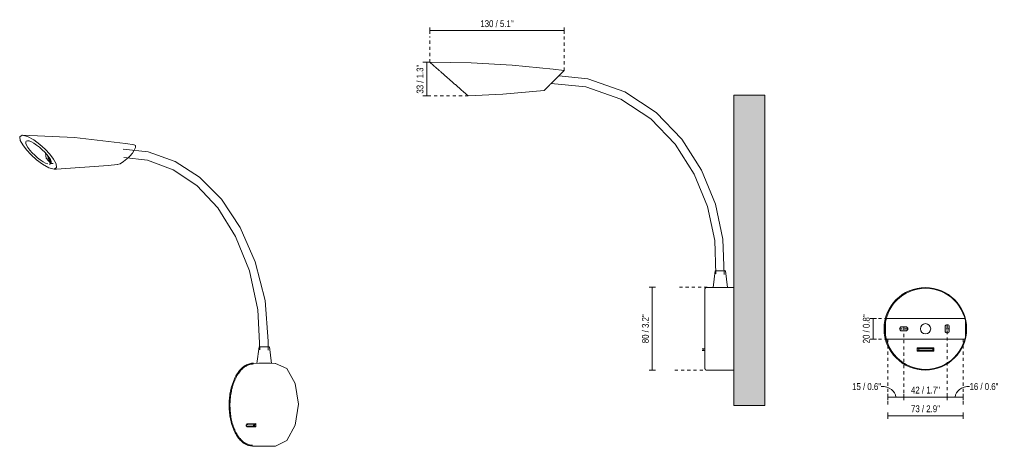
# Model space of a CAD drawing. Header units: millimetres. Extents: x -3542 to -2171, y 111 to 6697.
# Tile 1 of 2: x -3122 to -2171, y 111 to 523. Entities that reach past the tile are written whole.
import ezdxf

# ---------------------------------------------------------------- set-up
doc = ezdxf.new("R2010")
doc.units = ezdxf.units.MM
doc.linetypes.add('Dash', pattern=[6, 3, -3])
for name, color, linetype, lineweight in [('Cotas', 7, 'Continuous', 9), ('Cotas-3', 7, 'Continuous', 9), ('Elementos de detalle', 7, 'Continuous', 9), ('Luminarias', 7, 'Continuous', 20), ('Muros', 7, 'Continuous', 9)]:
    doc.layers.add(name, color=color, linetype=linetype, lineweight=lineweight)
doc.layers.add('Lighthing Fixture Detail Wide Grey', color=7, linetype='Continuous', lineweight=20, true_color=0x787878)
doc.layers.add('Lighthing Fixture Dim Grey Dash', color=7, linetype='Dash', lineweight=9, true_color=0xd2d2d2)
doc.styles.add('Arial Narrow', font='ARIALN.TTF', dxfattribs={"height": 6.6})
doc.dimstyles.new('FARO_-_2_2mm_Arial_Narrow_mm_Inch_Left', dxfattribs={"dimscale": 304.8, "dimtxt": 6.754644, "dimasz": 0, "dimexe": 0.009843, "dimexo": 0.0625, "dimgap": 0.004921, "dimtad": 1, "dimdec": 0, "dimzin": 0, "dimdsep": 46, "dimtxsty": 'Arial Narrow', "dimblk1": 'NONE', "dimblk2": 'NONE', "dimsah": 1, "dimcen": 0.09, "dimadec": 0, "dimazin": 0, "dimtfac": 1, "dimtdec": 4, "dimtix": 1, "dimtmove": 0, "dimatfit": 3, "dimfxl": 0.009843, "dimfxlon": 1, "dimtvp": 1, "dimtolj": 1, "dimtzin": 0, "dimarcsym": 2})
doc.dimstyles.new('FARO_-_2_2mm_Arial_Narrow_mm_Inch_Left_1', dxfattribs={"dimscale": 304.8, "dimtxt": 6.754644, "dimasz": 0, "dimexe": 0.009843, "dimexo": 0.0625, "dimgap": 0.004921, "dimtad": 1, "dimdec": 0, "dimzin": 0, "dimdsep": 46, "dimtxsty": 'Arial Narrow', "dimblk1": 'NONE', "dimblk2": 'NONE', "dimsah": 1, "dimcen": 0.09, "dimadec": 0, "dimazin": 0, "dimtfac": 1, "dimtdec": 4, "dimtix": 1, "dimtmove": 1, "dimatfit": 3, "dimfxl": 0.009843, "dimfxlon": 1, "dimtvp": 1, "dimtolj": 1, "dimtzin": 0, "dimarcsym": 2})

# ---------------------------------------------------------------- blocks, each defined once
blk = doc.blocks.new('boken_walllampreader - 24015 PIXIE White wall lamp-561218-00 Isometrico PDF')
at = {"layer": 'Luminarias', "color": 7, "lineweight": 9, "true_color": 0xfdfdfd}
for p, q in [((-6552.32, 391.57), (-6552.3, 391.41)), ((-6551.02, 389.8), (-6549.66, 387.16)), ((-6549.65, 387.15), (-6549.5, 386.97))]:
    blk.add_line(p, q, dxfattribs=at)
at = {"layer": 'Luminarias', "color": 9, "lineweight": 9, "true_color": 0xc0c0c0}
for p, q in [((-6548.71, 383.98), (-6546.94, 383.95)), ((-6546.13, 378.46), (-6543.69, 378.53)), ((-6348.23, 206.79), (-6350.19, 190.79)), ((-6347.39, 206.84), (-6348.14, 206.77)), ((-6336.26, 190.79), (-6338.23, 206.79)), ((-6331.86, 190.69), (-6353.52, 190.98)), ((-6360.48, 131.52), (-6360.48, 129.94)), ((-6360.42, 131.53), (-6353.71, 131.78)), ((-6360.42, 131.53), (-6360.42, 129.95)), ((-6353.71, 130.21), (-6360.42, 129.95)), ((-6360.13, 132.33), (-6351.28, 132.6)), ((-6360.13, 131.54), (-6360.13, 132.33)), ((-6360.13, 132.33), (-6359.46, 132.32)), ((-6360.13, 129.33), (-6360.13, 129.96)), ((-6351.28, 129.6), (-6360.13, 129.33)), ((-6360.04, 129.93), (-6357.03, 129.9)), ((-6359.46, 132.32), (-6359.46, 131.56)), ((-6359.46, 129.96), (-6359.46, 129.35)), ((-6357.03, 129.9), (-6351.28, 130.08)), ((-6353.71, 131.78), (-6353.71, 130.21)), ((-6352.63, 131.79), (-6351.28, 131.75)), ((-6352.63, 131.79), (-6352.63, 130.21)), ((-6351.28, 130.17), (-6352.63, 130.21)), ((-6351.56, 131.67), (-6351.77, 132.43)), ((-6351.28, 132.6), (-6351.28, 129.6)), ((-6354.58, 110.9), (-6332.93, 110.61))]:
    blk.add_line(p, q, dxfattribs=at)
for points in [[(-6546.11, 378.46, 0), (-6551.24, 379.82, 0), (-6557.25, 383.22, 0), (-6563.03, 387.54, 0), (-6568.25, 392.24, 0), (-6572.77, 397.06, 0), (-6576.4, 401.81, 0), (-6578.8, 406.23, 0), (-6579.32, 409.79, 0), (-6576.95, 411.38, 0)], [(-6576.95, 411.38, 0), (-6571.8, 410.02, 0), (-6565.8, 406.62, 0), (-6560.02, 402.3, 0), (-6554.8, 397.6, 0), (-6550.28, 392.78, 0), (-6546.66, 388.03, 0), (-6544.25, 383.61, 0), (-6543.73, 380.04, 0), (-6546.11, 378.46, 0)], [(-6576.73, 411.38, 0), (-6526.53, 409.13, 0), (-6477.17, 403.34, 0), (-6468.51, 401.95, 0)], [(-6567.38, 394.37, 0), (-6569.59, 396.9, 0), (-6571.37, 399.31, 0), (-6572.65, 401.48, 0), (-6573.35, 403.3, 0), (-6573.44, 404.69, 0), (-6572.92, 405.57, 0), (-6571.81, 405.89, 0), (-6570.16, 405.65, 0), (-6568.07, 404.85, 0), (-6565.63, 403.54, 0), (-6562.97, 401.77, 0), (-6560.21, 399.64, 0), (-6557.51, 397.26, 0), (-6554.99, 394.74, 0)], [(-6485.12, 382.79, 0), (-6482.28, 383.67, 0), (-6478.98, 385.71, 0), (-6475.8, 388.3, 0), (-6472.95, 391.12, 0), (-6470.53, 393.98, 0), (-6468.67, 396.77, 0), (-6467.54, 399.29, 0), (-6467.49, 401.23, 0), (-6468.96, 401.98, 0)], [(-6552.21, 383.46, 0), (-6554.3, 384.26, 0), (-6556.74, 385.57, 0), (-6559.4, 387.34, 0), (-6562.16, 389.47, 0), (-6564.86, 391.85, 0), (-6567.38, 394.37, 0)], [(-6554.99, 394.74, 0), (-6552.78, 392.21, 0), (-6551, 389.8, 0), (-6549.72, 387.63, 0), (-6549.02, 385.81, 0), (-6548.93, 384.42, 0), (-6549.45, 383.54, 0), (-6550.56, 383.22, 0), (-6550.71, 383.21, 0)], [(-6549.14, 384.01, 0), (-6553.6, 389.07, 0), (-6554.37, 394.01, 0)], [(-6479.27, 397.68, 0), (-6455.3, 395.25, 0), (-6429.22, 385.97, 0), (-6405.62, 370.66, 0), (-6384.53, 349.35, 0), (-6366.31, 321.97, 0), (-6351.87, 288.89, 0), (-6342.44, 251.38, 0), (-6339.26, 212.14, 0), (-6339.49, 203.47, 0)], [(-6543.69, 378.53, 0), (-6493.86, 381.83, 0), (-6484.81, 382.82, 0)], [(-6478.64, 389.6, 0), (-6455.99, 387.21, 0), (-6430.97, 377.9, 0), (-6408.34, 362.51, 0), (-6388.13, 341.03, 0), (-6370.84, 313.4, 0), (-6357.42, 280.06, 0), (-6349.22, 242.62, 0), (-6347.47, 204.1, 0), (-6347.48, 203.84, 0)], [(-6338.32, 206.77, 0), (-6340.46, 206.87, 0), (-6347.39, 206.84, 0)], [(-6353.52, 190.98, 0), (-6354.51, 190.96, 0), (-6355.49, 190.86, 0), (-6356.47, 190.7, 0), (-6357.44, 190.46, 0), (-6358.4, 190.16, 0), (-6359.35, 189.79, 0), (-6360.28, 189.36, 0), (-6361.2, 188.86, 0), (-6362.09, 188.31, 0), (-6362.97, 187.69, 0), (-6363.83, 187.01, 0), (-6364.67, 186.28, 0), (-6365.49, 185.5, 0), (-6366.28, 184.66, 0), (-6367.05, 183.77, 0), (-6367.8, 182.83, 0), (-6368.52, 181.84, 0), (-6369.22, 180.81, 0), (-6369.89, 179.73, 0), (-6370.54, 178.61, 0), (-6371.16, 177.45, 0), (-6371.75, 176.25, 0), (-6372.31, 175.01, 0), (-6372.85, 173.73, 0), (-6373.35, 172.42, 0), (-6373.83, 171.08, 0), (-6374.27, 169.71, 0), (-6374.69, 168.31, 0), (-6375.07, 166.88, 0), (-6375.42, 165.43, 0), (-6375.74, 163.96, 0), (-6376.03, 162.47, 0), (-6376.28, 160.96, 0), (-6376.5, 159.43, 0), (-6376.68, 157.9, 0), (-6376.83, 156.35, 0), (-6376.95, 154.79, 0), (-6377.03, 153.23, 0), (-6377.08, 151.67, 0), (-6377.09, 150.31, 0)], [(-6353.53, 190.18, 0), (-6354.46, 190.16, 0), (-6355.39, 190.07, 0), (-6356.31, 189.91, 0), (-6357.23, 189.69, 0), (-6358.13, 189.41, 0), (-6359.03, 189.06, 0), (-6359.92, 188.65, 0), (-6360.79, 188.17, 0), (-6361.65, 187.64, 0), (-6362.5, 187.05, 0), (-6363.32, 186.4, 0), (-6364.13, 185.69, 0), (-6364.92, 184.93, 0), (-6365.69, 184.12, 0), (-6366.44, 183.26, 0), (-6367.16, 182.34, 0), (-6367.87, 181.38, 0), (-6368.55, 180.37, 0), (-6369.21, 179.32, 0), (-6369.84, 178.22, 0), (-6370.45, 177.08, 0), (-6371.03, 175.9, 0), (-6371.58, 174.69, 0), (-6372.11, 173.43, 0), (-6372.6, 172.14, 0), (-6373.07, 170.82, 0), (-6373.51, 169.47, 0), (-6373.92, 168.09, 0), (-6374.3, 166.68, 0), (-6374.64, 165.25, 0), (-6374.96, 163.8, 0), (-6375.24, 162.32, 0), (-6375.49, 160.83, 0), (-6375.7, 159.33, 0), (-6375.89, 157.81, 0), (-6376.03, 156.28, 0), (-6376.15, 154.74, 0), (-6376.23, 153.2, 0), (-6376.28, 151.65, 0), (-6376.29, 150.31, 0)], [(-6348.46, 190.88, 0), (-6342.79, 190.93, 0), (-6336.99, 190.85, 0), (-6337.13, 190.73, 0)], [(-6332.4, 190.69, 0), (-6321.33, 185.66, 0), (-6313.22, 171.25, 0), (-6310.26, 151.32, 0)], [(-6354.58, 110.9, 0), (-6355.57, 110.95, 0), (-6356.55, 111.07, 0), (-6357.53, 111.26, 0), (-6358.49, 111.52, 0), (-6359.44, 111.85, 0), (-6360.38, 112.24, 0), (-6361.3, 112.7, 0), (-6362.2, 113.22, 0), (-6363.08, 113.8, 0), (-6363.95, 114.44, 0), (-6364.79, 115.14, 0), (-6365.61, 115.89, 0), (-6366.4, 116.7, 0), (-6367.17, 117.56, 0), (-6367.92, 118.47, 0), (-6368.64, 119.43, 0), (-6369.34, 120.43, 0), (-6370.01, 121.49, 0), (-6370.65, 122.58, 0), (-6371.27, 123.72, 0), (-6371.86, 124.9, 0), (-6372.42, 126.11, 0), (-6372.95, 127.37, 0), (-6373.45, 128.66, 0), (-6373.92, 129.98, 0), (-6374.36, 131.34, 0), (-6374.77, 132.72, 0), (-6375.14, 134.13, 0), (-6375.49, 135.57, 0), (-6375.8, 137.02, 0), (-6376.08, 138.5, 0), (-6376.32, 140, 0), (-6376.54, 141.52, 0), (-6376.71, 143.05, 0), (-6376.86, 144.59, 0), (-6376.97, 146.14, 0), (-6377.04, 147.7, 0), (-6377.08, 149.26, 0), (-6377.09, 150.31, 0)], [(-6354.57, 111.7, 0), (-6355.5, 111.75, 0), (-6356.43, 111.86, 0), (-6357.34, 112.04, 0), (-6358.26, 112.29, 0), (-6359.16, 112.6, 0), (-6360.05, 112.97, 0), (-6360.92, 113.4, 0), (-6361.78, 113.9, 0), (-6362.63, 114.46, 0), (-6363.45, 115.07, 0), (-6364.26, 115.74, 0), (-6365.05, 116.47, 0), (-6365.82, 117.25, 0), (-6366.57, 118.08, 0), (-6367.29, 118.96, 0), (-6367.99, 119.9, 0), (-6368.67, 120.88, 0), (-6369.33, 121.9, 0), (-6369.96, 122.97, 0), (-6370.56, 124.09, 0), (-6371.13, 125.24, 0), (-6371.68, 126.44, 0), (-6372.21, 127.67, 0), (-6372.7, 128.94, 0), (-6373.16, 130.24, 0), (-6373.59, 131.57, 0), (-6374, 132.94, 0), (-6374.37, 134.33, 0), (-6374.71, 135.74, 0), (-6375.02, 137.18, 0), (-6375.29, 138.64, 0), (-6375.53, 140.12, 0), (-6375.74, 141.62, 0), (-6375.92, 143.13, 0), (-6376.06, 144.65, 0), (-6376.17, 146.19, 0), (-6376.24, 147.73, 0), (-6376.28, 149.27, 0), (-6376.29, 150.31, 0)], [(-6310.26, 151.32, 0), (-6313.22, 131.21, 0), (-6321.33, 116.32, 0), (-6332.4, 110.62, 0), (-6333.05, 110.62, 0)], [(-6360.48, 131.52, 0), (-6360.47, 131.52, 0), (-6360.42, 131.53, 0)], [(-6360.42, 129.95, 0), (-6360.47, 129.94, 0), (-6360.48, 129.94, 0)], [(-6360.42, 129.94, 0), (-6360.34, 129.93, 0), (-6360.21, 129.93, 0), (-6360.04, 129.93, 0)], [(-6353.71, 131.78, 0), (-6353.59, 131.79, 0), (-6353.44, 131.79, 0), (-6353.28, 131.79, 0), (-6353.1, 131.79, 0), (-6352.93, 131.79, 0), (-6352.77, 131.79, 0), (-6352.63, 131.79, 0)], [(-6352.63, 130.21, 0), (-6352.77, 130.21, 0), (-6352.93, 130.21, 0), (-6353.1, 130.21, 0), (-6353.28, 130.21, 0), (-6353.44, 130.21, 0), (-6353.59, 130.21, 0), (-6353.71, 130.21, 0)]]:
    blk.add_polyline3d(points, dxfattribs=at)
at = {"layer": 'Luminarias', "color": 7, "lineweight": 9, "true_color": 0xfdfdfd}
blk.add_polyline3d([(-6552.3, 391.41, 0), (-6551.83, 389.05, 0), (-6549.22, 385.19, 0)], dxfattribs=at)
blk = doc.blocks.new('boken_walllampreader - 24015 PIXIE White wall lamp-561218-Lateral_PDF')
at = {"layer": 'Luminarias'}
for p, q in [((-3266.96, 280.16), (-3268.92, 264.16)), ((-3266.96, 280.16), (-3256.96, 280.16)), ((-3255, 264.16), (-3256.96, 280.16)), ((-3248.96, 264.21), (-3274.95, 264.21)), ((-3255.06, 264.16), (-3268.86, 264.16)), ((-3278.66, 204.83), (-3279.52, 204.83)), ((-3279.52, 203.25), (-3278.66, 203.25)), ((-3278.66, 204.83), (-3276.96, 204.83)), ((-3278.66, 204.83), (-3278.66, 203.25)), ((-3276.96, 203.25), (-3278.66, 203.25)), ((-3274.95, 184.12), (-3248.96, 184.12))]:
    blk.add_line(p, q, dxfattribs=at)
at = {"layer": 'Luminarias', "flags": 128}
for points in [[(-3542.45, 481.69), (-3502.67, 481.05), (-3462.95, 478.82), (-3423.35, 475), (-3412.85, 473.72)], [(-3258.27, 276.8), (-3259.51, 310.63), (-3266.83, 344.63), (-3280.1, 377.37), (-3299.19, 407.38), (-3323.99, 433.16), (-3354.35, 453.18), (-3390.11, 465.86), (-3418.08, 468.49)], [(-3418.08, 468.49), (-3390.11, 465.86), (-3354.35, 453.18), (-3323.99, 433.16), (-3299.19, 407.38), (-3280.1, 377.37), (-3266.83, 344.63), (-3259.51, 310.63), (-3258.27, 276.8)], [(-3425.37, 461.2), (-3391.84, 458.07), (-3357.94, 446.03), (-3329.12, 427.03), (-3305.49, 402.46), (-3287.22, 373.72), (-3274.48, 342.28), (-3267.45, 309.63), (-3266.26, 277.25)], [(-3266.26, 277.25), (-3267.45, 309.63), (-3274.48, 342.28), (-3287.22, 373.72), (-3305.49, 402.46), (-3329.12, 427.03), (-3357.94, 446.03), (-3391.84, 458.07), (-3425.37, 461.2)], [(-3432.25, 454.32), (-3471.89, 450.86), (-3505.44, 449.17)], [(-3276.96, 262.2), (-3276.96, 262.28), (-3276.95, 262.36), (-3276.95, 262.44), (-3276.93, 262.52), (-3276.92, 262.6), (-3276.9, 262.67), (-3276.88, 262.75), (-3276.86, 262.83), (-3276.83, 262.9), (-3276.8, 262.98), (-3276.77, 263.05), (-3276.73, 263.12), (-3276.69, 263.19), (-3276.65, 263.26), (-3276.61, 263.33), (-3276.56, 263.4), (-3276.51, 263.46), (-3276.46, 263.52), (-3276.41, 263.58), (-3276.35, 263.64), (-3276.29, 263.69), (-3276.23, 263.74), (-3276.17, 263.79), (-3276.1, 263.84), (-3276.04, 263.89), (-3275.97, 263.93), (-3275.9, 263.97), (-3275.83, 264), (-3275.75, 264.04), (-3275.68, 264.07), (-3275.6, 264.1), (-3275.53, 264.12), (-3275.45, 264.14), (-3275.37, 264.16), (-3275.29, 264.18), (-3275.21, 264.19), (-3275.13, 264.2), (-3275.05, 264.2), (-3274.97, 264.21), (-3274.95, 264.21)], [(-3276.96, 224.16), (-3276.96, 225.68), (-3276.96, 227.2), (-3276.96, 228.72), (-3276.96, 230.22), (-3276.96, 231.72), (-3276.96, 233.2), (-3276.96, 234.67), (-3276.96, 236.13), (-3276.96, 237.56), (-3276.96, 238.97), (-3276.96, 240.36), (-3276.96, 241.73), (-3276.96, 243.06), (-3276.96, 244.37), (-3276.96, 245.64), (-3276.96, 246.88), (-3276.96, 248.08), (-3276.96, 249.24), (-3276.96, 250.36), (-3276.96, 251.45), (-3276.96, 252.48), (-3276.96, 253.48), (-3276.96, 254.42), (-3276.96, 255.32), (-3276.96, 256.17), (-3276.96, 256.96), (-3276.96, 257.71), (-3276.96, 258.4), (-3276.96, 259.03), (-3276.96, 259.61), (-3276.96, 260.13), (-3276.96, 260.6), (-3276.96, 261.01), (-3276.96, 261.35), (-3276.96, 261.64), (-3276.96, 261.87), (-3276.96, 262.04), (-3276.96, 262.15), (-3276.96, 262.19), (-3276.96, 262.2)], [(-3276.96, 262.2), (-3276.96, 262.17), (-3276.96, 262.07), (-3276.96, 261.92), (-3276.96, 261.71), (-3276.96, 261.44), (-3276.96, 261.11), (-3276.96, 260.71), (-3276.96, 260.27), (-3276.96, 259.76), (-3276.96, 259.19), (-3276.96, 258.57), (-3276.96, 257.9), (-3276.96, 257.17), (-3276.96, 256.39), (-3276.96, 255.55), (-3276.96, 254.67), (-3276.96, 253.74), (-3276.96, 252.76), (-3276.96, 251.73), (-3276.96, 250.66), (-3276.96, 249.55), (-3276.96, 248.4), (-3276.96, 247.2), (-3276.96, 245.98), (-3276.96, 244.71), (-3276.96, 243.42), (-3276.96, 242.09), (-3276.96, 240.73), (-3276.96, 239.35), (-3276.96, 237.94), (-3276.96, 236.52), (-3276.96, 235.07), (-3276.96, 233.6), (-3276.96, 232.12), (-3276.96, 230.63), (-3276.96, 229.12), (-3276.96, 227.61), (-3276.96, 226.09), (-3276.96, 224.57), (-3276.96, 224.16)], [(-3276.96, 224.16), (-3276.96, 222.64), (-3276.96, 221.12), (-3276.96, 219.61), (-3276.96, 218.1), (-3276.96, 216.61), (-3276.96, 215.12), (-3276.96, 213.65), (-3276.96, 212.2), (-3276.96, 210.77), (-3276.96, 209.35), (-3276.96, 207.96), (-3276.96, 206.6), (-3276.96, 205.27), (-3276.96, 203.96), (-3276.96, 202.69), (-3276.96, 201.45), (-3276.96, 200.25), (-3276.96, 199.09), (-3276.96, 197.96), (-3276.96, 196.88), (-3276.96, 195.84), (-3276.96, 194.85), (-3276.96, 193.9), (-3276.96, 193.01), (-3276.96, 192.16), (-3276.96, 191.36), (-3276.96, 190.62), (-3276.96, 189.93), (-3276.96, 189.3), (-3276.96, 188.72), (-3276.96, 188.19), (-3276.96, 187.73), (-3276.96, 187.32), (-3276.96, 186.97), (-3276.96, 186.68), (-3276.96, 186.46), (-3276.96, 186.29), (-3276.96, 186.18), (-3276.96, 186.13), (-3276.96, 186.13)], [(-3276.96, 205.66), (-3276.96, 206.24), (-3276.96, 207.59), (-3276.96, 208.98), (-3276.96, 210.38), (-3276.96, 211.81), (-3276.96, 213.26), (-3276.96, 214.72), (-3276.96, 216.21), (-3276.96, 217.7), (-3276.96, 219.2), (-3276.96, 220.71), (-3276.96, 222.23), (-3276.96, 223.75), (-3276.96, 224.16)], [(-3276.96, 186.13), (-3276.96, 186.16), (-3276.96, 186.25), (-3276.96, 186.4), (-3276.96, 186.62), (-3276.96, 186.89), (-3276.96, 187.22), (-3276.96, 187.61), (-3276.96, 188.06), (-3276.96, 188.57), (-3276.96, 189.13), (-3276.96, 189.75), (-3276.96, 190.43), (-3276.96, 191.16), (-3276.96, 191.94), (-3276.96, 192.77), (-3276.96, 193.66), (-3276.96, 194.59), (-3276.96, 195.57), (-3276.96, 196.6), (-3276.96, 197.67), (-3276.96, 198.78), (-3276.96, 199.93), (-3276.96, 201.12), (-3276.96, 202.35), (-3276.96, 202.66)], [(-3274.95, 184.12), (-3275.03, 184.12), (-3275.11, 184.13), (-3275.19, 184.14), (-3275.27, 184.15), (-3275.35, 184.16), (-3275.43, 184.18), (-3275.51, 184.2), (-3275.58, 184.22), (-3275.66, 184.25), (-3275.73, 184.28), (-3275.81, 184.31), (-3275.88, 184.35), (-3275.95, 184.39), (-3276.02, 184.43), (-3276.09, 184.47), (-3276.15, 184.52), (-3276.21, 184.57), (-3276.28, 184.62), (-3276.33, 184.67), (-3276.39, 184.73), (-3276.45, 184.79), (-3276.5, 184.85), (-3276.55, 184.91), (-3276.6, 184.98), (-3276.64, 185.05), (-3276.68, 185.11), (-3276.72, 185.18), (-3276.76, 185.26), (-3276.79, 185.33), (-3276.82, 185.4), (-3276.85, 185.48), (-3276.88, 185.55), (-3276.9, 185.63), (-3276.92, 185.71), (-3276.93, 185.79), (-3276.94, 185.87), (-3276.95, 185.95), (-3276.96, 186.03), (-3276.96, 186.11), (-3276.96, 186.13)]]:
    blk.add_lwpolyline(points, dxfattribs=at)
at = {"layer": 'Luminarias'}
for points, knots in [([(-3542.45, 481.69), (-3542.39, 481.63), (-3542.15, 481.42), (-3541.58, 480.93), (-3541.05, 480.46), (-3540.71, 480.16), (-3540.14, 479.66), (-3539.08, 478.73), (-3537.85, 477.65), (-3537.09, 476.98), (-3536.81, 476.73), (-3536.39, 476.37), (-3535.45, 475.54), (-3533.89, 474.17), (-3532.19, 472.67), (-3530.68, 471.35), (-3528.9, 469.79), (-3525.77, 467.03), (-3522.13, 463.84), (-3518.99, 461.08), (-3517.22, 459.52), (-3515.92, 458.38), (-3514.64, 457.26), (-3513.37, 456.14), (-3512.15, 455.07), (-3511.29, 454.31), (-3510.74, 453.83), (-3510.37, 453.5), (-3509.73, 452.94), (-3508.83, 452.15), (-3508.03, 451.45), (-3507.46, 450.95), (-3507.09, 450.62), (-3506.76, 450.33), (-3506.37, 449.99), (-3505.8, 449.49), (-3505.53, 449.25), (-3505.44, 449.17)], [-1, -1, -1, -1, -0.958333, -0.916667, -0.895833, -0.885417, -0.875, -0.833333, -0.791667, -0.78125, -0.776042, -0.770833, -0.75, -0.708333, -0.666667, -0.638889, -0.611111, -0.555556, -0.444444, -0.388889, -0.361111, -0.333333, -0.305556, -0.277778, -0.25, -0.222222, -0.215278, -0.208333, -0.194444, -0.166667, -0.138889, -0.125, -0.111111, -0.097222, -0.083333, -0.055556, 0, 0, 0, 0]), ([(-3432.25, 454.32), (-3432.23, 454.35), (-3432.11, 454.46), (-3431.83, 454.74), (-3431.56, 455.01), (-3431.39, 455.19), (-3431.1, 455.48), (-3430.56, 456.02), (-3429.92, 456.65), (-3429.53, 457.05), (-3429.38, 457.19), (-3429.17, 457.41), (-3428.67, 457.9), (-3427.85, 458.72), (-3426.95, 459.63), (-3426.15, 460.43), (-3425.2, 461.38), (-3423.52, 463.05), (-3421.57, 465), (-3419.9, 466.68), (-3418.95, 467.62), (-3418.26, 468.31), (-3417.59, 468.99), (-3416.92, 469.66), (-3416.27, 470.3), (-3415.77, 470.8), (-3415.39, 471.18), (-3415.01, 471.56), (-3414.56, 472.02), (-3414.15, 472.43), (-3413.86, 472.71), (-3413.67, 472.9), (-3413.5, 473.07), (-3413.3, 473.27), (-3413.02, 473.55), (-3412.89, 473.68), (-3412.85, 473.72)], [-1, -1, -1, -1, -0.958333, -0.916667, -0.895833, -0.885417, -0.875, -0.833333, -0.791667, -0.78125, -0.776042, -0.770833, -0.75, -0.708333, -0.666667, -0.638889, -0.611111, -0.555556, -0.444444, -0.388889, -0.361111, -0.333333, -0.305556, -0.277778, -0.25, -0.222222, -0.208333, -0.194444, -0.166667, -0.138889, -0.125, -0.111111, -0.097222, -0.083333, -0.055556, 0, 0, 0, 0])]:
    blk.add_open_spline(points, degree=3, knots=knots, dxfattribs=at)
blk = doc.blocks.new('boken_walllampreader - 24015 PIXIE White wall lamp-561218-Alzado_PDF Fixing')
at = {"layer": 'Luminarias'}
for p, q in [((6518.09, 234.16), (6594.99, 234.16)), ((6518.09, 234.16), (6518.09, 214.16)), ((6595.17, 233.32), (6595.17, 215.01)), ((6594.99, 214.16), (6518.09, 214.16)), ((6548.59, 202.66), (6548.59, 205.66)), ((6548.59, 205.66), (6564.59, 205.66)), ((6548.59, 204.83), (6550.32, 204.83)), ((6550.32, 203.25), (6548.59, 203.25)), ((6564.59, 202.66), (6548.59, 202.66)), ((6550.32, 204.83), (6563.66, 204.83)), ((6550.32, 204.83), (6550.32, 203.25)), ((6563.66, 203.25), (6550.32, 203.25)), ((6563.66, 204.83), (6564.23, 204.83)), ((6563.66, 203.25), (6563.66, 204.83)), ((6564.23, 203.25), (6563.66, 203.25)), ((6564.24, 204.83), (6564.23, 204.83)), ((6564.23, 203.25), (6564.24, 203.25)), ((6564.24, 203.25), (6564.24, 204.83)), ((6564.59, 205.66), (6564.59, 202.66))]:
    blk.add_line(p, q, dxfattribs=at)
for radius, start, end in [(39.24, 360, 180), (5, 0, 180), (39.24, 180, 360), (5, 180, 0)]:
    blk.add_arc((6556.63, 224.16), radius, start, end, dxfattribs=at)
blk = doc.blocks.new('DIMBLOCK5-Lateral_PDF')
at = {"layer": 'Cotas-3', "color": 251, "true_color": 0x5b5b5b}
for p, q in [((-2510.81, 264.37), (-2513.81, 264.37)), ((-2510.81, 264.37), (-2510.81, 184.16)), ((-2510.81, 264.37), (-2507.81, 264.37)), ((-2510.81, 184.16), (-2513.81, 184.16)), ((-2510.81, 184.16), (-2507.81, 184.16))]:
    blk.add_line(p, q, dxfattribs=at)
at = {"layer": 'Cotas-3', "color": 0, "insert": (-2520.84, 210.27), "char_height": 6.6, "width": 33.5802, "attachment_point": 1, "rotation": 90, "line_spacing_factor": 0.974696, "style": 'Arial Narrow'}
blk.add_mtext('80 / 3.2"', dxfattribs=at)
blk = doc.blocks.new('_None')
blk = doc.blocks.new('DIMBLOCK6-Lateral_PDF')
at = {"layer": 'Cotas-3', "color": 251, "true_color": 0x5b5b5b}
for p, q in [((-2725.57, 512.3), (-2725.57, 515.3)), ((-2595.97, 512.3), (-2595.97, 515.3)), ((-2595.97, 512.3), (-2725.57, 512.3)), ((-2725.57, 512.3), (-2725.57, 509.3)), ((-2595.97, 512.3), (-2595.97, 509.3))]:
    blk.add_line(p, q, dxfattribs=at)
at = {"layer": 'Cotas-3', "color": 0, "insert": (-2676.86, 522.33), "char_height": 6.6, "width": 38.598, "attachment_point": 1, "line_spacing_factor": 0.974696, "style": 'Arial Narrow'}
blk.add_mtext('130 / 5.1"', dxfattribs=at)
blk = doc.blocks.new('DIMBLOCK7-Lateral_PDF')
at = {"layer": 'Cotas-3', "color": 251, "true_color": 0x5b5b5b}
for p, q in [((-2728.41, 481.69), (-2731.41, 481.69)), ((-2728.41, 481.69), (-2728.41, 449.17)), ((-2728.41, 481.69), (-2725.41, 481.69)), ((-2728.41, 449.17), (-2731.41, 449.17)), ((-2728.41, 449.17), (-2725.41, 449.17))]:
    blk.add_line(p, q, dxfattribs=at)
at = {"layer": 'Cotas-3', "color": 0, "insert": (-2738.44, 451.44), "char_height": 6.6, "width": 33.5802, "attachment_point": 1, "rotation": 90, "line_spacing_factor": 0.974696, "style": 'Arial Narrow'}
blk.add_mtext('33 / 1.3"', dxfattribs=at)
blk = doc.blocks.new('DIMBLOCK8-Alzado_PDF Fixing')
at = {"layer": 'Cotas-3', "color": 251, "true_color": 0x5b5b5b}
for p, q in [((-2297.46, 234.16), (-2300.46, 234.16)), ((-2297.46, 214.16), (-2297.46, 234.16)), ((-2297.46, 234.16), (-2294.46, 234.16)), ((-2297.46, 214.16), (-2300.46, 214.16)), ((-2297.46, 214.16), (-2294.46, 214.16))]:
    blk.add_line(p, q, dxfattribs=at)
at = {"layer": 'Cotas-3', "color": 0, "insert": (-2307.49, 210.17), "char_height": 6.6, "width": 33.5802, "attachment_point": 1, "rotation": 90, "line_spacing_factor": 0.974696, "style": 'Arial Narrow'}
blk.add_mtext('20 / 0.8"', dxfattribs=at)
blk = doc.blocks.new('DIMBLOCK9-Alzado_PDF Fixing')
at = {"layer": 'Cotas-3', "color": 251, "true_color": 0x5b5b5b}
for p, q in [((-2283.5, 158.22), (-2283.5, 161.22)), ((-2283.5, 158.22), (-2268.04, 158.22)), ((-2283.5, 158.22), (-2283.5, 155.22)), ((-2268.04, 158.22), (-2268.04, 161.22)), ((-2268.04, 158.22), (-2268.04, 155.22))]:
    blk.add_line(p, q, dxfattribs=at)
blk.add_ellipse((-2289.88, 158.22), major_axis=(14.11, 0), ratio=0.729805, start_param=0, end_param=1.570796, dxfattribs=at)
at = {"layer": 'Cotas-3', "color": 0, "insert": (-2317.86, 171.69), "char_height": 6.6, "width": 33.5802, "attachment_point": 1, "line_spacing_factor": 0.974696, "style": 'Arial Narrow'}
blk.add_mtext('15 / 0.6"', dxfattribs=at)
blk = doc.blocks.new('DIMBLOCK10-Alzado_PDF Fixing')
at = {"layer": 'Cotas-3', "color": 251, "true_color": 0x5b5b5b}
for p, q in [((-2268.04, 158.22), (-2268.04, 161.22)), ((-2268.04, 158.22), (-2226.04, 158.22)), ((-2268.04, 158.22), (-2268.04, 155.22)), ((-2226.04, 158.22), (-2226.04, 161.22)), ((-2226.04, 158.22), (-2226.04, 155.22))]:
    blk.add_line(p, q, dxfattribs=at)
at = {"layer": 'Cotas-3', "color": 0, "insert": (-2261.03, 168.25), "char_height": 6.6, "width": 33.5802, "attachment_point": 1, "line_spacing_factor": 0.974696, "style": 'Arial Narrow'}
blk.add_mtext('42 / 1.7"', dxfattribs=at)
blk = doc.blocks.new('DIMBLOCK11-Alzado_PDF Fixing')
at = {"layer": 'Cotas-3', "color": 251, "true_color": 0x5b5b5b}
for p, q in [((-2226.04, 158.22), (-2226.04, 161.22)), ((-2226.04, 158.22), (-2210.5, 158.22)), ((-2226.04, 158.22), (-2226.04, 155.22)), ((-2210.5, 158.22), (-2210.5, 161.22)), ((-2210.5, 158.22), (-2210.5, 155.22))]:
    blk.add_line(p, q, dxfattribs=at)
blk.add_ellipse((-2204.51, 158.22), major_axis=(13.75, 0), ratio=0.748664, start_param=1.570796, end_param=3.141593, dxfattribs=at)
at = {"layer": 'Cotas-3', "color": 0, "insert": (-2204.51, 171.69), "char_height": 6.6, "width": 33.5802, "attachment_point": 1, "line_spacing_factor": 0.974696, "style": 'Arial Narrow'}
blk.add_mtext('16 / 0.6"', dxfattribs=at)
blk = doc.blocks.new('DIMBLOCK12-Alzado_PDF Fixing')
at = {"layer": 'Cotas-3', "color": 251, "true_color": 0x5b5b5b}
for p, q in [((-2283.5, 140.18), (-2283.5, 143.18)), ((-2210.5, 140.18), (-2210.5, 143.18)), ((-2283.5, 140.18), (-2210.5, 140.18)), ((-2283.5, 140.18), (-2283.5, 137.18)), ((-2210.5, 140.18), (-2210.5, 137.18))]:
    blk.add_line(p, q, dxfattribs=at)
at = {"layer": 'Cotas-3', "color": 0, "insert": (-2260.99, 150.21), "char_height": 6.6, "width": 33.5802, "attachment_point": 1, "line_spacing_factor": 0.974696, "style": 'Arial Narrow'}
blk.add_mtext('73 / 2.9"', dxfattribs=at)

msp = doc.modelspace()

# ---------------------------------------------------------------- hatches: boundary and pattern name
at = {"layer": 'Elementos de detalle', "true_color": 0xc0c0c0}
h = msp.add_hatch(color=9, dxfattribs=at)
h.paths.add_polyline_path([(-2226.04, 220.16), (-2225.52, 220.23), (-2225.04, 220.43), (-2224.62, 220.75), (-2224.3, 221.16), (-2224.1, 221.65), (-2224.04, 222.16), (-2224.04, 226.16), (-2224.1, 226.68), (-2224.3, 227.16), (-2224.62, 227.58), (-2225.04, 227.9), (-2225.52, 228.1), (-2226.04, 228.16), (-2226.55, 228.1), (-2227.04, 227.9), (-2227.45, 227.58), (-2227.77, 227.16), (-2227.97, 226.68), (-2228.04, 226.16), (-2228.04, 222.16), (-2227.97, 221.65), (-2227.77, 221.16), (-2227.45, 220.75), (-2227.04, 220.43), (-2226.55, 220.23)])
h.paths.add_polyline_path([(-2270.04, 222.16), (-2266.04, 222.16), (-2265.52, 222.23), (-2265.04, 222.43), (-2264.62, 222.75), (-2264.3, 223.16), (-2264.1, 223.65), (-2264.04, 224.16), (-2264.1, 224.68), (-2264.3, 225.16), (-2264.62, 225.58), (-2265.04, 225.9), (-2265.52, 226.1), (-2266.04, 226.16), (-2270.04, 226.16), (-2270.55, 226.1), (-2271.04, 225.9), (-2271.45, 225.58), (-2271.77, 225.16), (-2271.97, 224.68), (-2272.04, 224.16), (-2271.97, 223.65), (-2271.77, 223.16), (-2271.45, 222.75), (-2271.04, 222.43), (-2270.55, 222.23)])
at = {"layer": 'Muros', "true_color": 0xf7f7f7}
msp.add_hatch(color=7, dxfattribs=at).paths.add_polyline_path([(-2432.08, 150), (-2402.08, 150), (-2402.08, 450), (-2432.08, 450), (-2432.08, 177.03)])
at = {"layer": 'Muros', "true_color": 0xfafafa}
msp.add_hatch(color=7, dxfattribs=at).paths.add_polyline_path([(-2402.08, 150), (-2402.08, 450), (-2432.08, 450), (-2432.08, 150)])

# ---------------------------------------------------------------- linework, layer by layer
at = {"layer": 'Lighthing Fixture Detail Wide Grey'}
for p, q in [((-2266.04, 226.16), (-2270.04, 226.16)), ((-2270.04, 222.16), (-2266.04, 222.16)), ((-2228.04, 226.16), (-2228.04, 222.16)), ((-2224.04, 222.16), (-2224.04, 226.16))]:
    msp.add_line(p, q, dxfattribs=at)
for centre, radius, start, end in [((-2247.2, 224.16), 39.84, 0, 180), ((-2247.2, 224.16), 39.84, 180, 0), ((-2270.04, 224.16), 2, 90, 270), ((-2266.04, 224.16), 2, 270, 90), ((-2226.04, 226.16), 2, 360, 180), ((-2226.04, 222.16), 2, 180, 0)]:
    msp.add_arc(centre, radius, start, end, dxfattribs=at)
at = {"layer": 'Lighthing Fixture Dim Grey Dash'}
for p, q in [((-2725.57, 481.69), (-2725.57, 506.69)), ((-2595.97, 473.72), (-2595.97, 506.69)), ((-2725.57, 481.69), (-2732.24, 481.69)), ((-2688.56, 449.17), (-2732.24, 449.17)), ((-2457.69, 264.37), (-2487.69, 264.37)), ((-2283.5, 234.16), (-2293.5, 234.16)), ((-2264.04, 224.16), (-2272.04, 224.16)), ((-2268.04, 226.16), (-2268.04, 222.16)), ((-2268.04, 219.16), (-2268.04, 159.16)), ((-2224.04, 224.16), (-2228.04, 224.16)), ((-2226.04, 228.16), (-2226.04, 220.16)), ((-2226.04, 221.86), (-2226.04, 159.16)), ((-2283.5, 214.16), (-2296.08, 214.16)), ((-2283.5, 214.16), (-2283.5, 149.16)), ((-2210.5, 214.16), (-2210.5, 148.42)), ((-2462.08, 184.16), (-2492.08, 184.16))]:
    msp.add_line(p, q, dxfattribs=at)
at = {"layer": 'Muros', "color": 253, "true_color": 0xaaaaaa}
for p, q in [((-2432.08, 150), (-2432.08, 450)), ((-2402.08, 450), (-2432.08, 450)), ((-2402.08, 450), (-2402.08, 150)), ((-2402.08, 150), (-2432.08, 150))]:
    msp.add_line(p, q, dxfattribs=at)

# ---------------------------------------------------------------- block references
at = {"layer": 'Luminarias'}
for name, p in [('boken_walllampreader - 24015 PIXIE White wall lamp-561218-Lateral_PDF', (816.88, 0)), ('boken_walllampreader - 24015 PIXIE White wall lamp-561218-Alzado_PDF Fixing', (-8803.63, 0))]:
    msp.add_blockref(name, p, dxfattribs=at)
at = {"layer": 'Luminarias', "color": 9, "lineweight": 9, "true_color": 0xc0c0c0}
msp.add_blockref('boken_walllampreader - 24015 PIXIE White wall lamp-561218-00 Isometrico PDF', (3457.65, 0), dxfattribs=at)

# ---------------------------------------------------------------- dimensions: what is measured, and where the dimension line sits
at = {"layer": 'Cotas', "color": 251, "true_color": 0x5b5b5b}
for base, p1, p2, override, picture, middle in [((-2725.57, 512.3), (-2595.97, 509.3), (-2725.57, 509.3), {"dimpost": '<>', "dimfxl": 129.600594}, 'DIMBLOCK6-Lateral_PDF', (-2660.77, 518.07)), ((-2226.04, 158.22), (-2268.04, 161.22), (-2226.04, 161.22), {"dimpost": '<>', "dimfxl": 42}, 'DIMBLOCK10-Alzado_PDF Fixing', (-2247.04, 163.99)), ((-2210.5, 140.18), (-2283.5, 143.18), (-2210.5, 143.18), {"dimpost": '<>', "dimfxl": 73}, 'DIMBLOCK12-Alzado_PDF Fixing', (-2247, 145.95))]:
    dim = msp.add_linear_dim(base=base, p1=p1, p2=p2, dimstyle='FARO_-_2_2mm_Arial_Narrow_mm_Inch_Left', override=override, dxfattribs=at)
    dim.commit()
    dim.dimension.update_dxf_attribs({"geometry": picture, "text_midpoint": middle})
for base, p1, p2, override, picture, middle in [((-2728.41, 449.17), (-2731.41, 481.69), (-2731.41, 449.17), {"dimpost": '<>', "dimfxl": 32.518297}, 'DIMBLOCK7-Lateral_PDF', (-2734.18, 465.43)), ((-2510.81, 184.16), (-2507.81, 264.37), (-2507.81, 184.16), {"dimpost": '<>', "dimfxl": 80.206166}, 'DIMBLOCK5-Lateral_PDF', (-2516.58, 224.27)), ((-2297.46, 234.16), (-2294.46, 214.16), (-2294.46, 234.16), {"dimpost": '<>', "dimfxl": 20}, 'DIMBLOCK8-Alzado_PDF Fixing', (-2303.23, 224.16))]:
    dim = msp.add_linear_dim(base=base, p1=p1, p2=p2, angle=90, dimstyle='FARO_-_2_2mm_Arial_Narrow_mm_Inch_Left', override=override, dxfattribs=at)
    dim.commit()
    dim.dimension.update_dxf_attribs({"geometry": picture, "text_midpoint": middle})
for base, p1, p2, override, picture, middle in [((-2268.04, 158.22), (-2283.5, 155.22), (-2268.04, 161.22), {"dimpost": '<>', "dimfxl": 16.583355}, 'DIMBLOCK9-Alzado_PDF Fixing', (-2301.07, 167.29)), ((-2210.5, 158.22), (-2226.04, 161.22), (-2210.5, 155.22), {"dimpost": '<>', "dimfxl": 16.658197}, 'DIMBLOCK11-Alzado_PDF Fixing', (-2187.72, 167.29))]:
    dim = msp.add_linear_dim(base=base, p1=p1, p2=p2, dimstyle='FARO_-_2_2mm_Arial_Narrow_mm_Inch_Left_1', override=override, dxfattribs=at)
    dim.commit()
    dim.dimension.update_dxf_attribs({"geometry": picture, "text_midpoint": middle, "dimtype": 160})

doc.saveas('drawing.dxf')
